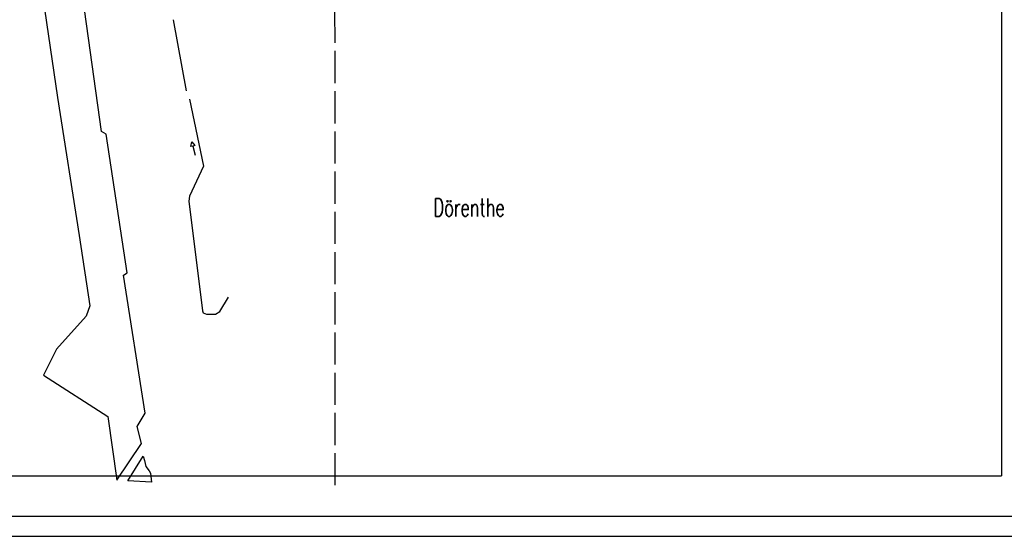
# Model space of a CAD drawing. Extents: x 3408899 to 3411804, y 5788010 to 5789500.
# Tile 2 of 11: x 3409608 to 3410832, y 5788015 to 5788658. Entities that reach past the tile are written whole.
import ezdxf

# ---------------------------------------------------------------- set-up
doc = ezdxf.new("R2010")
doc.units = 0
doc.header["$MEASUREMENT"] = 0
doc.linetypes.add('LINIENART0', pattern=[0])
doc.linetypes.add('LINIENART1', pattern=[50, 40, -10])
for name, color, linetype in [('Beschriftung_Karte', 7, 'Continuous'), ('Gewässer', 7, 'Continuous'), ('Gewässer verrohrt', 7, 'Continuous'), ('hl', 7, 'Continuous'), ('Kartentrennung', 7, 'Continuous'), ('NULLEBENE', 7, 'Continuous'), ('Rahmen', 7, 'Continuous')]:
    doc.layers.add(name, color=color, linetype=linetype)
doc.styles.add('SIMPLEX', font='simplex')

# ---------------------------------------------------------------- blocks, each defined once
blk = doc.blocks.new('GEWPFEIL-242')
at = {"layer": 'NULLEBENE', "color": 194, "linetype": 'LINIENART0'}
for p, q in [((-22.65827, -0.11079), (-0.00046, 10.10744)), ((-0.00046, 10.10744), (-0.00046, 0.00028)), ((0, 0), (0, -10)), ((0, 0), (46.944, 0)), ((-22.65827, -0.11079), (-22.65827, -0.11079)), ((-0.00046, -9.99972), (-22.65827, -0.11079))]:
    blk.add_line(p, q, dxfattribs=at)

msp = doc.modelspace()

# ---------------------------------------------------------------- linework, layer by layer
at = {"layer": 'Gewässer', "color": 170, "linetype": 'LINIENART0'}
for p, q in [((3409799.356, 5788657.32), (3409815.277, 5788569.131)), ((3409819.41893, 5788558.88971), (3409836.76626, 5788475.58025)), ((3409836.76626, 5788475.58025), (3409819.47737, 5788438.15144)), ((3409819.47737, 5788438.15144), (3409818.63128, 5788432.03416)), ((3409818.63128, 5788432.03416), (3409835.77695, 5788295.68519)), ((3409857.18421, 5788294.71053), (3409868.10526, 5788312.73684)), ((3409835.77695, 5788295.68519), (3409836.65789, 5788293.39474)), ((3409836.65789, 5788293.39474), (3409840.60526, 5788291.68421)), ((3409840.60526, 5788291.68421), (3409846.13158, 5788291.42105)), ((3409846.13158, 5788291.42105), (3409851.92105, 5788291.42105)), ((3409851.92105, 5788291.42105), (3409857.18421, 5788294.71053))]:
    msp.add_line(p, q, dxfattribs=at)
at = {"layer": 'hl', "color": 108, "linetype": 'LINIENART0'}
for p, q in [((3409629.34375, 5788738), (3409655.5, 5788560.8125)), ((3409710.15625, 5788518.6875), (3409685.34375, 5788695.96875)), ((3409655.5, 5788560.8125), (3409682.28125, 5788389.34375)), ((3409715.78125, 5788515.40625), (3409710.15625, 5788518.6875)), ((3409742.15625, 5788342.78125), (3409715.78125, 5788515.40625)), ((3409682.28125, 5788389.34375), (3409695.59375, 5788301.875)), ((3409737.46875, 5788339.96875), (3409742.15625, 5788342.78125)), ((3409764.1875, 5788168.40625), (3409737.46875, 5788339.96875)), ((3409695.59375, 5788301.875), (3409690.90625, 5788289.21875)), ((3409690.90625, 5788289.21875), (3409654.34375, 5788247.96875)), ((3409654.34375, 5788247.96875), (3409637.9375, 5788215.625)), ((3409637.9375, 5788215.625), (3409717.78125, 5788164.1875)), ((3409717.78125, 5788164.1875), (3409729.03125, 5788084.96875)), ((3409754.34375, 5788152), (3409764.1875, 5788168.40625)), ((3409759.96875, 5788130.90625), (3409754.34375, 5788152)), ((3409729.03125, 5788084.96875), (3409759.96875, 5788130.90625)), ((3409742.80263, 5788084.31579), (3409761.96053, 5788114.93421)), ((3409761.96053, 5788114.93421), (3409763.5, 5788109.63158)), ((3409763.5, 5788109.63158), (3409765.21053, 5788102.10526)), ((3409765.21053, 5788102.10526), (3409769.31579, 5788096.97368)), ((3409769.31579, 5788096.97368), (3409771.02632, 5788093.89474)), ((3409771.02632, 5788093.89474), (3409772.39474, 5788082.60526)), ((3409772.39474, 5788082.60526), (3409742.80263, 5788084.31579))]:
    msp.add_line(p, q, dxfattribs=at)
at = {"layer": 'Kartentrennung', "color": 160, "linetype": 'LINIENART1'}
msp.add_line((3409999.74714, 5788968.81157), (3410000.13, 5788073.438), dxfattribs=at)
at = {"layer": 'NULLEBENE', "color": 144, "linetype": 'LINIENART0'}
for p, q in [((3409078.785, 5788090.375), (3410828.785, 5788090.37339)), ((3409003.78, 5788015.3674), (3411803.78, 5788015.3674))]:
    msp.add_line(p, q, dxfattribs=at)
at = {"layer": 'NULLEBENE', "color": 161, "linetype": 'LINIENART0'}
msp.add_line((3409028.78, 5788040.3674), (3410878.78, 5788040.3674), dxfattribs=at)
at = {"layer": 'Rahmen', "color": 144, "linetype": 'LINIENART0'}
msp.add_line((3410828.78581, 5789420.37339), (3410828.785, 5788090.37339), dxfattribs=at)

# ---------------------------------------------------------------- block references
at = {"layer": 'Gewässer verrohrt', "xscale": 0.25, "yscale": 0.25, "rotation": 284.79388}
msp.add_blockref('GEWPFEIL-242', (3409823.67434, 5788500.54605), dxfattribs=at)

# ---------------------------------------------------------------- texts
at = {"layer": 'Beschriftung_Karte', "color": 128, "linetype": 'LINIENART0', "style": 'SIMPLEX', "width": 0.66046}
msp.add_text('Dörenthe', height=22.5, dxfattribs=at).set_placement((3410122.60482, 5788413.03494))

doc.saveas('drawing.dxf')
